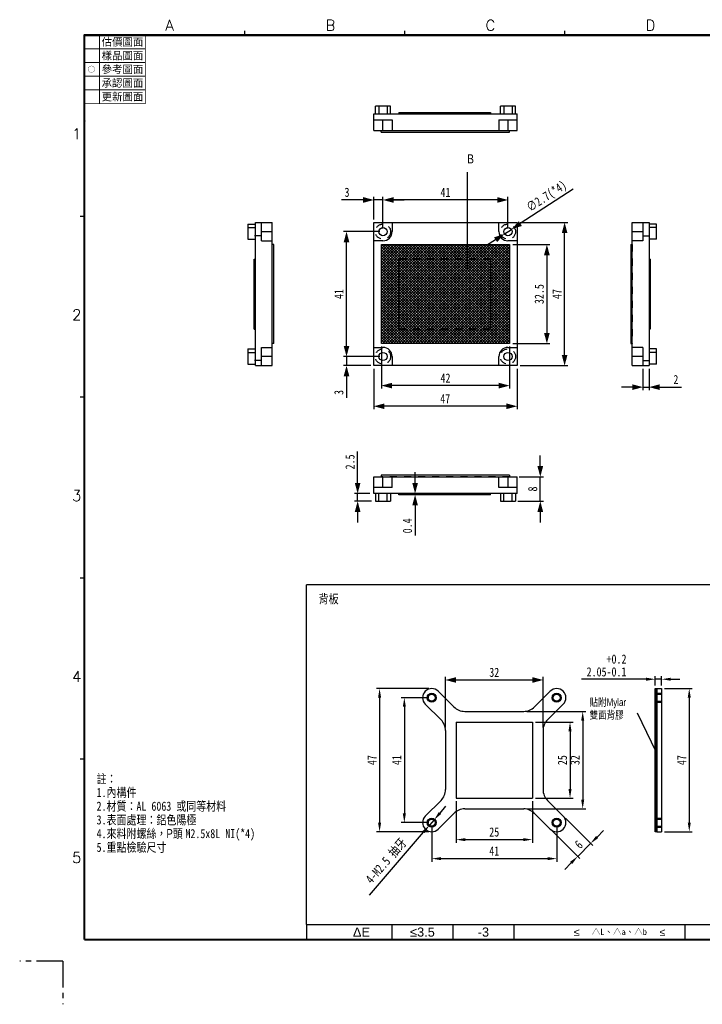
# Model space of a CAD drawing. Header units: millimetres. Extents: x 0 to 462, y 0 to 339.
# Tile 1 of 224: x 0 to 224, y 0 to 323. Entities that reach past the tile are written whole.
import ezdxf

# ---------------------------------------------------------------- set-up
doc = ezdxf.new("R2010")
doc.units = ezdxf.units.MM
doc.header["$LTSCALE"] = 23.1
doc.header["$PDMODE"] = 3
doc.header["$PDSIZE"] = 0.3125
for name, pattern in [('CENTER', [0.6, 0.375, -0.075, 0.075, -0.075]), ('HIDDEN', [0.2, 0.1, -0.1]), ('PHANTOM', [63.5, 31.75, -6.35, 6.35, -6.35, 6.35, -6.35])]:
    doc.linetypes.add(name, pattern=pattern)
doc.layers.get('0').update_dxf_attribs({"linetype": 'CONTINUOUS'})
doc.layers.get('Defpoints').update_dxf_attribs({"linetype": 'CONTINUOUS'})
for name, color, linetype in [('1', 1, 'CONTINUOUS'), ('D', 1, 'CONTINUOUS'), ('DIM', 1, 'CONTINUOUS'), ('E195SDEPSKLU00R_DXF_FORMAT', 7, 'CONTINUOUS'), ('E195SDEPSKLU00R_DXF_TEXT', 7, 'CONTINUOUS'), ('THERAMAL_PAD_0_5DXF_HIDDEN_LINE', 7, 'CONTINUOUS'), ('THERAMAL_PADDXF_CONTINUOUS_LINE', 7, 'CONTINUOUS'), ('THERMAL_PAD_DXF_CONTINUOUS_LINE', 7, 'CONTINUOUS'), ('THERMAL_PAD_DXF_HIDDEN_LINE', 7, 'CONTINUOUS'), ('鋁錠_DXF_CONTINUOUS_LINE', 7, 'CONTINUOUS'), ('鋁錠_DXF_HIDDEN_LINE', 7, 'CONTINUOUS')]:
    doc.layers.add(name, color=color, linetype=linetype)
doc.styles.get("Standard").update_dxf_attribs({"font": 'txt', "width": 0.8})
doc.styles.add('TEXTSTYLE_2', font='txt_____.ttf')
doc.styles.add('TEXTSTYLE_3', font='arial.ttf')
doc.styles.add('TEXTSTYLE_4', font='kaiu.ttf')
doc.dimstyles.new('DIM', dxfattribs={"dimtxt": 3, "dimasz": 3.5, "dimexe": 1, "dimexo": 1, "dimgap": 1, "dimtad": 1, "dimdsep": 46, "dimtxsty": 'Standard', "dimblk": '_FILLED', "dimcen": 5.346, "dimadec": 0, "dimazin": 3, "dimtp": 0.001, "dimtm": 0.001, "dimtfac": 1, "dimtmove": 0, "dimatfit": 3, "dimfxl": 0, "dimtolj": 1, "dimtzin": 0, "dimarcsym": 0})
doc.dimstyles.new('尺寸標注', dxfattribs={"dimtxt": 3, "dimasz": 3, "dimexe": 1, "dimexo": 1, "dimgap": 1, "dimtad": 1, "dimzin": 1, "dimdsep": 46, "dimtxsty": 'Standard', "dimcen": 0, "dimclrd": 256, "dimclre": 256, "dimclrt": 4, "dimadec": 0, "dimazin": 0, "dimtfac": 1, "dimtmove": 0, "dimatfit": 3, "dimfxl": 0, "dimlwd": -1, "dimlwe": -1, "dimarcsym": 0})

# ---------------------------------------------------------------- blocks, each defined once
blk = doc.blocks.new('_FILLED')
at = {"color": 0, "linetype": 'ByBlock'}
blk.add_solid([(0, 0), (-1, 0.267), (-1, -0.267)], dxfattribs=at)
blk = doc.blocks.new('*D3')
at = {"layer": 'D', "color": 0, "lineweight": -2}
for p, q in [((164.17, 256.66), (179.76, 256.66)), ((178.76, 213.16), (178.76, 253.16)), ((164.17, 209.66), (179.76, 209.66))]:
    blk.add_line(p, q, dxfattribs=at)
at = {"layer": 'Defpoints', "color": 0}
for p in [(163.17, 256.66), (178.76, 256.66), (163.17, 209.66)]:
    blk.add_point(p, dxfattribs=at)
at = {"layer": 'D', "color": 0, "lineweight": -2, "xscale": 3.5, "yscale": 3.5, "zscale": 3.5}
for p, rotation in [((178.76, 256.66), 90), ((178.76, 209.66), 270)]:
    blk.add_blockref('_FILLED', p, dxfattribs=dict(at, rotation=rotation))
at = {"layer": 'D', "color": 0, "insert": (176.26, 233.16), "char_height": 3, "attachment_point": 5, "rotation": 90}
blk.add_mtext('\\A1;47', dxfattribs=at)
blk = doc.blocks.new('*D4')
at = {"layer": 'D', "color": 0, "lineweight": -2}
for p, q in [((170.78, 176.67), (170.78, 180.17)), ((163.87, 173.17), (171.78, 173.17)), ((170.78, 165.17), (170.78, 173.17)), ((163.37, 165.17), (171.78, 165.17)), ((170.78, 161.67), (170.78, 158.17))]:
    blk.add_line(p, q, dxfattribs=at)
at = {"layer": 'Defpoints', "color": 0}
for p in [(162.87, 173.17), (170.78, 173.17), (162.37, 165.17)]:
    blk.add_point(p, dxfattribs=at)
at = {"layer": 'D', "color": 0, "lineweight": -2, "xscale": 3.5, "yscale": 3.5, "zscale": 3.5}
for p, rotation in [((170.78, 173.17), 270), ((170.78, 165.17), 90)]:
    blk.add_blockref('_FILLED', p, dxfattribs=dict(at, rotation=rotation))
at = {"layer": 'D', "color": 0, "insert": (168.28, 169.17), "char_height": 3, "attachment_point": 5, "rotation": 90}
blk.add_mtext('\\A1;8', dxfattribs=at)
blk = doc.blocks.new('*D5')
at = {"layer": 'D', "color": 0, "lineweight": -2}
for p, q in [((119.17, 254.66), (119.17, 265.06)), ((160.17, 254.66), (160.17, 265.06)), ((156.67, 264.06), (122.67, 264.06))]:
    blk.add_line(p, q, dxfattribs=at)
at = {"layer": 'Defpoints', "color": 0}
for p in [(119.17, 264.06), (119.17, 253.66), (160.17, 253.66)]:
    blk.add_point(p, dxfattribs=at)
at = {"layer": 'D', "color": 0, "lineweight": -2, "xscale": 3.5, "yscale": 3.5, "zscale": 3.5, "rotation": 180}
blk.add_blockref('_FILLED', (119.17, 264.06), dxfattribs=at)
at = {"layer": 'D', "color": 0, "lineweight": -2, "xscale": 3.5, "yscale": 3.5, "zscale": 3.5}
blk.add_blockref('_FILLED', (160.17, 264.06), dxfattribs=at)
at = {"layer": 'D', "color": 0, "insert": (139.67, 266.56), "char_height": 3, "attachment_point": 5}
blk.add_mtext('\\A1;41', dxfattribs=at)
blk = doc.blocks.new('*D6')
at = {"layer": 'D', "color": 0, "lineweight": -2}
for p, q in [((116.17, 257.66), (116.17, 265.06)), ((119.17, 254.66), (119.17, 265.06)), ((112.67, 264.06), (105.57, 264.06)), ((119.17, 264.06), (116.17, 264.06)), ((122.67, 264.06), (126.17, 264.06))]:
    blk.add_line(p, q, dxfattribs=at)
at = {"layer": 'Defpoints', "color": 0}
for p in [(116.17, 264.06), (116.17, 256.66), (119.17, 253.66)]:
    blk.add_point(p, dxfattribs=at)
at = {"layer": 'D', "color": 0, "lineweight": -2, "xscale": 3.5, "yscale": 3.5, "zscale": 3.5}
blk.add_blockref('_FILLED', (116.17, 264.06), dxfattribs=at)
at = {"layer": 'D', "color": 0, "lineweight": -2, "xscale": 3.5, "yscale": 3.5, "zscale": 3.5, "rotation": 180}
blk.add_blockref('_FILLED', (119.17, 264.06), dxfattribs=at)
at = {"layer": 'D', "color": 0, "insert": (107.37, 266.56), "char_height": 3, "attachment_point": 5}
blk.add_mtext('\\A1;3', dxfattribs=at)
blk = doc.blocks.new('*D7')
at = {"layer": 'D', "color": 0, "lineweight": -2}
for p, q in [((107.21, 216.16), (107.21, 219.66)), ((118.17, 212.66), (106.21, 212.66)), ((107.21, 212.66), (107.21, 209.66)), ((115.17, 209.66), (106.21, 209.66)), ((107.21, 206.16), (107.21, 199.06))]:
    blk.add_line(p, q, dxfattribs=at)
at = {"layer": 'Defpoints', "color": 0}
for p in [(119.17, 212.66), (107.21, 209.66), (116.17, 209.66)]:
    blk.add_point(p, dxfattribs=at)
at = {"layer": 'D', "color": 0, "lineweight": -2, "xscale": 3.5, "yscale": 3.5, "zscale": 3.5}
for p, rotation in [((107.21, 212.66), 270), ((107.21, 209.66), 90)]:
    blk.add_blockref('_FILLED', p, dxfattribs=dict(at, rotation=rotation))
at = {"layer": 'D', "color": 0, "insert": (104.71, 200.86), "char_height": 3, "attachment_point": 5, "rotation": 90}
blk.add_mtext('\\A1;3', dxfattribs=at)
blk = doc.blocks.new('*D8')
at = {"layer": 'D', "color": 0, "lineweight": -2}
for p, q in [((118.17, 253.66), (106.21, 253.66)), ((107.21, 216.16), (107.21, 250.16)), ((118.17, 212.66), (106.21, 212.66))]:
    blk.add_line(p, q, dxfattribs=at)
at = {"layer": 'Defpoints', "color": 0}
for p in [(107.21, 253.66), (119.17, 253.66), (119.17, 212.66)]:
    blk.add_point(p, dxfattribs=at)
at = {"layer": 'D', "color": 0, "lineweight": -2, "xscale": 3.5, "yscale": 3.5, "zscale": 3.5}
for p, rotation in [((107.21, 253.66), 90), ((107.21, 212.66), 270)]:
    blk.add_blockref('_FILLED', p, dxfattribs=dict(at, rotation=rotation))
at = {"layer": 'D', "color": 0, "insert": (104.71, 233.16), "char_height": 3, "attachment_point": 5, "rotation": 90}
blk.add_mtext('\\A1;41', dxfattribs=at)
blk = doc.blocks.new('*D9')
at = {"layer": 'D', "color": 0, "lineweight": -2}
for p, q in [((110.86, 171.17), (110.86, 181.47)), ((114.87, 167.67), (109.86, 167.67)), ((115.37, 165.17), (109.86, 165.17)), ((110.86, 165.17), (110.86, 167.67)), ((110.86, 161.67), (110.86, 158.17))]:
    blk.add_line(p, q, dxfattribs=at)
at = {"layer": 'Defpoints', "color": 0}
for p in [(110.86, 167.67), (115.87, 167.67), (116.37, 165.17)]:
    blk.add_point(p, dxfattribs=at)
at = {"layer": 'D', "color": 0, "lineweight": -2, "xscale": 3.5, "yscale": 3.5, "zscale": 3.5}
for p, rotation in [((110.86, 167.67), 270), ((110.86, 165.17), 90)]:
    blk.add_blockref('_FILLED', p, dxfattribs=dict(at, rotation=rotation))
at = {"layer": 'D', "color": 0, "insert": (108.36, 178.07), "char_height": 3, "attachment_point": 5, "rotation": 90}
blk.add_mtext('\\A1;2.5', dxfattribs=at)
blk = doc.blocks.new('*D10')
at = {"layer": 'D', "color": 0, "lineweight": -2}
for p, q in [((129.71, 171.17), (129.71, 174.67)), ((132.37, 167.67), (128.71, 167.67)), ((132.35, 167.27), (128.71, 167.27)), ((129.71, 167.67), (129.71, 167.27)), ((129.71, 163.77), (129.71, 153.87))]:
    blk.add_line(p, q, dxfattribs=at)
at = {"layer": 'Defpoints', "color": 0}
for p in [(129.71, 167.67), (133.35, 167.27), (133.37, 167.67)]:
    blk.add_point(p, dxfattribs=at)
at = {"layer": 'D', "color": 0, "lineweight": -2, "xscale": 3.5, "yscale": 3.5, "zscale": 3.5}
for p, rotation in [((129.71, 167.67), 270), ((129.71, 167.27), 90)]:
    blk.add_blockref('_FILLED', p, dxfattribs=dict(at, rotation=rotation))
at = {"layer": 'D', "color": 0, "insert": (127.21, 157.07), "char_height": 3, "attachment_point": 5, "rotation": 90}
blk.add_mtext('\\A1;0.4', dxfattribs=at)
blk = doc.blocks.new('*D11')
at = {"layer": 'D', "color": 0, "lineweight": -2}
for p, q in [((204.45, 208.66), (204.45, 201.61)), ((206.45, 208.66), (206.45, 201.61)), ((200.95, 202.61), (197.45, 202.61)), ((204.45, 202.61), (206.45, 202.61)), ((209.95, 202.61), (217.05, 202.61))]:
    blk.add_line(p, q, dxfattribs=at)
at = {"layer": 'Defpoints', "color": 0}
for p in [(204.45, 209.66), (206.45, 209.66), (206.45, 202.61)]:
    blk.add_point(p, dxfattribs=at)
at = {"layer": 'D', "color": 0, "lineweight": -2, "xscale": 3.5, "yscale": 3.5, "zscale": 3.5}
blk.add_blockref('_FILLED', (204.45, 202.61), dxfattribs=at)
at = {"layer": 'D', "color": 0, "lineweight": -2, "xscale": 3.5, "yscale": 3.5, "zscale": 3.5, "rotation": 180}
blk.add_blockref('_FILLED', (206.45, 202.61), dxfattribs=at)
at = {"layer": 'D', "color": 0, "insert": (215.25, 205.11), "char_height": 3, "attachment_point": 5}
blk.add_mtext('\\A1;2', dxfattribs=at)
blk = doc.blocks.new('*D12')
at = {"layer": 'D', "color": 0, "lineweight": -2}
for p, q in [((181.56, 267.64), (164.23, 256.32)), ((159.04, 252.92), (161.3, 254.4)), ((156.11, 251.01), (153.18, 249.1))]:
    blk.add_line(p, q, dxfattribs=at)
at = {"layer": 'Defpoints', "color": 0}
for p in [(159.04, 252.92), (161.3, 254.4)]:
    blk.add_point(p, dxfattribs=at)
at = {"layer": 'D', "color": 0, "lineweight": -2, "xscale": 3.5, "yscale": 3.5, "zscale": 3.5}
for p, rotation in [((161.3, 254.4), 213.1570576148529), ((159.04, 252.92), 33.15705761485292)]:
    blk.add_blockref('_FILLED', p, dxfattribs=dict(at, rotation=rotation))
at = {"layer": 'D', "color": 0, "insert": (173, 265.03), "char_height": 3, "attachment_point": 5, "rotation": 33.1571}
blk.add_mtext('\\A1;∅2.7(*4)', dxfattribs=at)
blk = doc.blocks.new('*D23')
at = {"layer": 'Defpoints', "color": 0}
for p in [(143.17, 67.66), (168.17, 67.66), (168.17, 54.06)]:
    blk.add_point(p, dxfattribs=at)
at = {"layer": 'DIM'}
for p, q in [((143.17, 66.66), (143.17, 53.06)), ((168.17, 66.66), (168.17, 53.06)), ((146.17, 54.06), (165.17, 54.06))]:
    blk.add_line(p, q, dxfattribs=at)
for points in [[(146.17, 54.56), (146.17, 53.56), (143.17, 54.06)], [(165.17, 54.56), (165.17, 53.56), (168.17, 54.06)]]:
    blk.add_solid(points, dxfattribs=at)
at = {"layer": 'DIM', "color": 4, "insert": (155.67, 56.56), "char_height": 3, "attachment_point": 5}
blk.add_mtext('25', dxfattribs=at)
blk = doc.blocks.new('*D24')
at = {"layer": 'Defpoints', "color": 0}
for p in [(135.17, 59.66), (176.17, 59.66), (176.17, 47.82)]:
    blk.add_point(p, dxfattribs=at)
at = {"layer": 'DIM'}
for p, q in [((135.17, 58.66), (135.17, 46.82)), ((176.17, 58.66), (176.17, 46.82)), ((138.17, 47.82), (173.17, 47.82))]:
    blk.add_line(p, q, dxfattribs=at)
for points in [[(138.17, 48.32), (138.17, 47.32), (135.17, 47.82)], [(173.17, 48.32), (173.17, 47.32), (176.17, 47.82)]]:
    blk.add_solid(points, dxfattribs=at)
at = {"layer": 'DIM', "color": 4, "insert": (155.67, 50.32), "char_height": 3, "attachment_point": 5}
blk.add_mtext('41', dxfattribs=at)
blk = doc.blocks.new('*D25')
at = {"layer": 'Defpoints', "color": 0}
for p in [(135.17, 100.66), (126.18, 59.66), (135.17, 59.66)]:
    blk.add_point(p, dxfattribs=at)
at = {"layer": 'DIM'}
for p, q in [((134.17, 100.66), (125.18, 100.66)), ((126.18, 97.66), (126.18, 62.66)), ((134.17, 59.66), (125.18, 59.66))]:
    blk.add_line(p, q, dxfattribs=at)
for points in [[(125.68, 97.66), (126.68, 97.66), (126.18, 100.66)], [(125.68, 62.66), (126.68, 62.66), (126.18, 59.66)]]:
    blk.add_solid(points, dxfattribs=at)
at = {"layer": 'DIM', "color": 4, "insert": (123.68, 80.16), "char_height": 3, "attachment_point": 5, "rotation": 90}
blk.add_mtext('41', dxfattribs=at)
blk = doc.blocks.new('*D26')
at = {"layer": 'Defpoints', "color": 0}
for p in [(135.17, 103.66), (118.06, 56.66), (135.17, 56.66)]:
    blk.add_point(p, dxfattribs=at)
at = {"layer": 'DIM'}
for p, q in [((134.17, 103.66), (117.06, 103.66)), ((118.06, 100.66), (118.06, 59.66)), ((134.17, 56.66), (117.06, 56.66))]:
    blk.add_line(p, q, dxfattribs=at)
for points in [[(117.56, 100.66), (118.56, 100.66), (118.06, 103.66)], [(117.56, 59.66), (118.56, 59.66), (118.06, 56.66)]]:
    blk.add_solid(points, dxfattribs=at)
at = {"layer": 'DIM', "color": 4, "insert": (115.56, 80.16), "char_height": 3, "attachment_point": 5, "rotation": 90}
blk.add_mtext('47', dxfattribs=at)
blk = doc.blocks.new('*D27')
at = {"layer": 'Defpoints', "color": 0}
for p in [(168.17, 92.66), (168.17, 67.66), (180.53, 67.66)]:
    blk.add_point(p, dxfattribs=at)
at = {"layer": 'DIM'}
for p, q in [((169.17, 92.66), (181.53, 92.66)), ((180.53, 89.66), (180.53, 70.66)), ((169.17, 67.66), (181.53, 67.66))]:
    blk.add_line(p, q, dxfattribs=at)
for points in [[(180.03, 89.66), (181.03, 89.66), (180.53, 92.66)], [(180.03, 70.66), (181.03, 70.66), (180.53, 67.66)]]:
    blk.add_solid(points, dxfattribs=at)
at = {"layer": 'DIM', "color": 4, "insert": (178.03, 80.16), "char_height": 3, "attachment_point": 5, "rotation": 90}
blk.add_mtext('25', dxfattribs=at)
blk = doc.blocks.new('*D28')
at = {"layer": 'Defpoints', "color": 0}
for p in [(165.36, 96.16), (165.36, 64.16), (184.69, 64.16)]:
    blk.add_point(p, dxfattribs=at)
at = {"layer": 'DIM'}
for p, q in [((166.36, 96.16), (185.69, 96.16)), ((184.69, 93.16), (184.69, 67.16)), ((166.36, 64.16), (185.69, 64.16))]:
    blk.add_line(p, q, dxfattribs=at)
for points in [[(184.19, 93.16), (185.19, 93.16), (184.69, 96.16)], [(184.19, 67.16), (185.19, 67.16), (184.69, 64.16)]]:
    blk.add_solid(points, dxfattribs=at)
at = {"layer": 'DIM', "color": 4, "insert": (182.19, 80.16), "char_height": 3, "attachment_point": 5, "rotation": 90}
blk.add_mtext('32', dxfattribs=at)
blk = doc.blocks.new('*D29')
at = {"layer": 'D', "color": 0, "lineweight": -2}
for p, q in [((139.67, 90.84), (139.67, 107.47)), ((171.67, 90.84), (171.67, 107.47)), ((143.17, 106.47), (168.17, 106.47))]:
    blk.add_line(p, q, dxfattribs=at)
at = {"layer": 'Defpoints', "color": 0}
for p in [(171.67, 106.47), (139.67, 89.84), (171.67, 89.84)]:
    blk.add_point(p, dxfattribs=at)
at = {"layer": 'D', "color": 0, "lineweight": -2, "xscale": 3.5, "yscale": 3.5, "zscale": 3.5, "rotation": 180}
blk.add_blockref('_FILLED', (139.67, 106.47), dxfattribs=at)
at = {"layer": 'D', "color": 0, "lineweight": -2, "xscale": 3.5, "yscale": 3.5, "zscale": 3.5}
blk.add_blockref('_FILLED', (171.67, 106.47), dxfattribs=at)
at = {"layer": 'D', "color": 0, "insert": (155.67, 108.97), "char_height": 3, "attachment_point": 5}
blk.add_mtext('\\A1;32', dxfattribs=at)
blk = doc.blocks.new('*D30')
at = {"layer": 'Defpoints', "color": 0}
for p in [(178.29, 61.78), (174.05, 57.54), (183.04, 48.55)]:
    blk.add_point(p, dxfattribs=at)
at = {"layer": 'DIM'}
for p, q in [((179, 61.07), (187.98, 52.09)), ((174.76, 56.83), (183.74, 47.85)), ((189.4, 54.92), (191.52, 57.04)), ((187.28, 52.8), (183.04, 48.55)), ((180.91, 46.43), (178.79, 44.31))]:
    blk.add_line(p, q, dxfattribs=at)
for points in [[(189.05, 55.27), (189.75, 54.56), (187.28, 52.8)], [(180.56, 46.78), (181.27, 46.08), (183.04, 48.55)]]:
    blk.add_solid(points, dxfattribs=at)
at = {"layer": 'DIM', "color": 4, "insert": (183.39, 52.44), "char_height": 3, "attachment_point": 5, "rotation": 45}
blk.add_mtext('6', dxfattribs=at)
blk = doc.blocks.new('*D31')
at = {"layer": 'Defpoints', "color": 0, "linetype": 'ByBlock'}
for p in [(210.56, 106.72), (208.51, 103.66), (210.56, 103.66)]:
    blk.add_point(p, dxfattribs=at)
at = {"layer": 'DIM', "linetype": 'ByBlock'}
for p, q in [((205.51, 106.72), (184.31, 106.72)), ((208.51, 104.66), (208.51, 107.72)), ((210.56, 106.72), (208.51, 106.72)), ((210.56, 104.66), (210.56, 107.72)), ((213.56, 106.72), (216.56, 106.72))]:
    blk.add_line(p, q, dxfattribs=at)
for points in [[(205.51, 107.22), (205.51, 106.22), (208.51, 106.72)], [(213.56, 107.22), (213.56, 106.22), (210.56, 106.72)]]:
    blk.add_solid(points, dxfattribs=at)
at = {"layer": 'DIM', "color": 4, "linetype": 'ByBlock', "insert": (192.51, 111.22), "char_height": 3, "attachment_point": 5}
blk.add_mtext('2.05\\S+0.2^ -0.1;', dxfattribs=at)
blk = doc.blocks.new('*D32')
at = {"layer": 'Defpoints', "color": 0}
for p in [(210.56, 103.66), (210.56, 56.66), (219.65, 56.66)]:
    blk.add_point(p, dxfattribs=at)
at = {"layer": 'DIM'}
for p, q in [((211.56, 103.66), (220.65, 103.66)), ((219.65, 100.66), (219.65, 59.66)), ((211.56, 56.66), (220.65, 56.66))]:
    blk.add_line(p, q, dxfattribs=at)
for points in [[(219.15, 100.66), (220.15, 100.66), (219.65, 103.66)], [(219.15, 59.66), (220.15, 59.66), (219.65, 56.66)]]:
    blk.add_solid(points, dxfattribs=at)
at = {"layer": 'DIM', "color": 4, "insert": (217.15, 80.16), "char_height": 3, "attachment_point": 5, "rotation": 90}
blk.add_mtext('47', dxfattribs=at)
blk = doc.blocks.new('*D33')
at = {"layer": 'Defpoints', "color": 0}
for p in [(134.42, 58.79), (135.92, 60.53)]:
    blk.add_point(p, dxfattribs=at)
at = {"layer": 'DIM'}
for p, q in [((137.88, 62.8), (139.84, 65.08)), ((135.92, 60.53), (134.42, 58.79)), ((114.72, 35.88), (132.47, 56.51))]:
    blk.add_line(p, q, dxfattribs=at)
for points in [[(137.5, 63.13), (138.26, 62.48), (135.92, 60.53)], [(132.09, 56.84), (132.85, 56.18), (134.42, 58.79)]]:
    blk.add_solid(points, dxfattribs=at)
at = {"layer": 'DIM', "color": 4, "insert": (120.32, 47.03), "char_height": 3, "attachment_point": 5, "rotation": 49.3055}
blk.add_mtext('4-M2.5 {\\fPMingLiU|b0|i0|c136|p18;抽牙}', dxfattribs=at)
blk = doc.blocks.new('*D37')
at = {"layer": 'D', "color": 0, "lineweight": -2}
for p, q in [((116.17, 208.66), (116.17, 195.33)), ((163.17, 208.66), (163.17, 195.33)), ((159.67, 196.33), (119.67, 196.33))]:
    blk.add_line(p, q, dxfattribs=at)
at = {"layer": 'Defpoints', "color": 0}
for p in [(116.17, 209.66), (163.17, 209.66), (116.17, 196.33)]:
    blk.add_point(p, dxfattribs=at)
at = {"layer": 'D', "color": 0, "lineweight": -2, "xscale": 3.5, "yscale": 3.5, "zscale": 3.5, "rotation": 180}
blk.add_blockref('_FILLED', (116.17, 196.33), dxfattribs=at)
at = {"layer": 'D', "color": 0, "lineweight": -2, "xscale": 3.5, "yscale": 3.5, "zscale": 3.5}
blk.add_blockref('_FILLED', (163.17, 196.33), dxfattribs=at)
at = {"layer": 'D', "color": 0, "insert": (139.59, 198.83), "char_height": 3, "attachment_point": 5}
blk.add_mtext('\\A1;47', dxfattribs=at)
blk = doc.blocks.new('*D41')
at = {"layer": 'D', "color": 0, "lineweight": -2}
for p, q in [((161.72, 249.41), (173.94, 249.41)), ((172.94, 245.91), (172.94, 220.41)), ((161.72, 216.91), (173.94, 216.91))]:
    blk.add_line(p, q, dxfattribs=at)
at = {"layer": 'Defpoints', "color": 0}
for p in [(160.72, 249.41), (160.72, 216.91), (172.94, 216.91)]:
    blk.add_point(p, dxfattribs=at)
at = {"layer": 'D', "color": 0, "lineweight": -2, "xscale": 3.5, "yscale": 3.5, "zscale": 3.5}
for p, rotation in [((172.94, 249.41), 90), ((172.94, 216.91), 270)]:
    blk.add_blockref('_FILLED', p, dxfattribs=dict(at, rotation=rotation))
at = {"layer": 'D', "color": 0, "insert": (170.44, 233.16), "char_height": 3, "attachment_point": 5, "rotation": 90}
blk.add_mtext('\\A1;32.5', dxfattribs=at)
blk = doc.blocks.new('*D42')
at = {"layer": 'D', "color": 0, "lineweight": -2}
for p, q in [((118.67, 215.92), (118.67, 202.11)), ((160.67, 215.91), (160.67, 202.11)), ((157.17, 203.11), (122.17, 203.11))]:
    blk.add_line(p, q, dxfattribs=at)
at = {"layer": 'Defpoints', "color": 0}
for p in [(118.67, 216.92), (160.67, 216.91), (118.67, 203.11)]:
    blk.add_point(p, dxfattribs=at)
at = {"layer": 'D', "color": 0, "lineweight": -2, "xscale": 3.5, "yscale": 3.5, "zscale": 3.5, "rotation": 180}
blk.add_blockref('_FILLED', (118.67, 203.11), dxfattribs=at)
at = {"layer": 'D', "color": 0, "lineweight": -2, "xscale": 3.5, "yscale": 3.5, "zscale": 3.5}
blk.add_blockref('_FILLED', (160.67, 203.11), dxfattribs=at)
at = {"layer": 'D', "color": 0, "insert": (139.67, 205.61), "char_height": 3, "attachment_point": 5}
blk.add_mtext('\\A1;42', dxfattribs=at)

msp = doc.modelspace()

# ---------------------------------------------------------------- hatches: boundary and pattern name
at = {"layer": 'D'}
h = msp.add_hatch(dxfattribs=at)
h.set_pattern_fill('ANSI37', color=6, scale=0.2)
edge = h.paths.add_edge_path()
edge.add_line((118.673, 249.413), (160.673, 249.413))
edge.add_line((118.673, 216.913), (118.673, 249.413))
edge.add_line((160.673, 216.913), (118.673, 216.913))
edge.add_line((160.673, 249.414), (160.673, 216.914))
at = {"layer": 'DIM', "linetype": 'HIDDEN'}
h = msp.add_hatch(dxfattribs=at)
h.set_pattern_fill('ANSI31', color=3, scale=0.1, style=0)
h.set_pattern_definition([(45, (-281.50466, 303.2119), (-0.2245064, 0.2245064), [])])
h.paths.add_polyline_path([(209.056, 56.657), (208.506, 56.657), (208.506, 103.657), (209.056, 103.657)])

# ---------------------------------------------------------------- linework, layer by layer
for p, q in [((208.506, 103.657), (208.506, 56.657)), ((209.056, 103.657), (209.056, 56.657)), ((209.056, 103.657), (210.556, 103.657)), ((210.556, 103.657), (210.556, 56.657)), ((137.294, 102.779), (142.451, 97.622)), ((174.052, 102.779), (168.895, 97.622)), ((208.506, 102.132), (210.556, 102.132)), ((133.052, 98.536), (138.209, 93.379)), ((178.294, 98.536), (173.138, 93.379)), ((208.506, 99.182), (210.556, 99.182)), ((145.987, 96.157), (165.359, 96.157)), ((143.173, 92.657), (168.173, 92.657)), ((143.173, 92.657), (143.173, 67.657)), ((168.173, 92.657), (168.173, 67.657)), ((139.673, 89.844), (139.673, 70.471)), ((171.673, 89.844), (171.673, 70.471)), ((133.052, 61.779), (138.209, 66.936)), ((143.173, 67.657), (168.173, 67.657)), ((178.294, 61.779), (173.138, 66.936)), ((137.294, 57.536), (142.451, 62.693)), ((145.987, 64.157), (165.359, 64.157)), ((174.052, 57.536), (168.895, 62.693)), ((209.056, 56.657), (210.556, 56.657))]:
    msp.add_line(p, q)
at = {"linetype": 'PHANTOM', "ltscale": 0.01}
for p, q in [((208.506, 61.132), (210.556, 61.132)), ((208.506, 58.182), (210.556, 58.182))]:
    msp.add_line(p, q, dxfattribs=at)
for centre, radius in [((135.173, 100.657), 1.475), ((135.173, 100.657), 1.15), ((176.173, 100.657), 1.475), ((176.173, 100.657), 1.15), ((135.173, 59.657), 1.475), ((135.173, 59.657), 1.15), ((176.173, 59.657), 1.475), ((176.173, 59.657), 1.15)]:
    msp.add_circle(centre, radius)
for centre, radius, start, end in [((135.173, 100.657), 3, 45, 225), ((176.173, 100.657), 3, 315, 135), ((145.987, 101.157), 5, 225, 270), ((165.359, 101.157), 5, 270, 315), ((134.673, 89.844), 5, 0, 45), ((176.673, 89.844), 5, 135, 180), ((134.673, 70.471), 5, 315, 0), ((176.673, 70.471), 5, 180, 225), ((135.173, 59.657), 3, 135, 315), ((145.987, 59.157), 5, 90, 135), ((165.359, 59.157), 5, 45, 90), ((176.173, 59.657), 3, 225, 45)]:
    msp.add_arc(centre, radius, start, end)
at = {"layer": '1', "linetype": 'Continuous'}
for p, q in [((208.506, 101.807), (210.556, 101.807)), ((208.506, 99.507), (210.556, 99.507))]:
    msp.add_line(p, q, dxfattribs=at)
at = {"layer": '1', "linetype": 'PHANTOM', "ltscale": 0.01}
for p, q in [((208.506, 60.807), (210.556, 60.807)), ((208.506, 58.507), (210.556, 58.507))]:
    msp.add_line(p, q, dxfattribs=at)
at = {"layer": 'D'}
msp.add_line((146.867, 241.561), (146.867, 273.197), dxfattribs=at)
at = {"layer": 'D', "color": 0}
for p in [(238.112, 137.669), (94.04, 26.212)]:
    msp.add_line(p, (94.04, 137.669), dxfattribs=at)
at = {"layer": 'DIM', "color": 0}
msp.add_line((208.506, 103.657), (209.056, 103.657), dxfattribs=at)
at = {"layer": 'DIM', "color": 3}
msp.add_line((208.83, 82.857), (202.675, 95.57), dxfattribs=at)
msp.add_lwpolyline([(209.056, 56.657), (208.506, 56.657), (208.506, 103.657), (209.056, 103.657)], close=True, dxfattribs=at)
at = {"layer": 'E195SDEPSKLU00R_DXF_FORMAT', "color": 7, "linetype": 'Continuous'}
for p, q in [((21.368, 318.338), (21.056, 318.026)), ((21.368, 318.026), (21.056, 318.338)), ((73.712, 319.596), (73.712, 318.182)), ((126.212, 319.596), (126.212, 318.182)), ((178.712, 319.596), (178.712, 318.182)), ((21.433, 290.12), (20.991, 289.678)), ((21.433, 289.678), (20.991, 290.12)), ((19.798, 258.788), (21.212, 258.788)), ((19.798, 199.394), (21.212, 199.394)), ((19.798, 140), (21.212, 140)), ((19.798, 80.606), (21.212, 80.606))]:
    msp.add_line(p, q, dxfattribs=at)
at = {"layer": 'E195SDEPSKLU00R_DXF_FORMAT', "color": 2, "linetype": 'Continuous'}
for p, q in [((94.04, 26.212), (94.04, 21.212)), ((94.04, 26.212), (238.212, 26.212)), ((122.113, 26.212), (122.113, 21.212)), ((142.113, 26.212), (142.113, 21.212)), ((162.113, 26.212), (162.113, 21.212)), ((218.212, 26.212), (218.212, 21.212)), ((78.212, 21.212), (238.212, 21.212))]:
    msp.add_line(p, q, dxfattribs=at)
at = {"layer": 'E195SDEPSKLU00R_DXF_FORMAT', "color": 3, "linetype": 'CENTER'}
for q in [(0, 14.141), (14.141, 0)]:
    msp.add_line((14.141, 14.141), q, dxfattribs=at)
at = {"layer": 'E195SDEPSKLU00R_DXF_FORMAT', "color": 5, "linetype": 'Continuous', "const_width": 0.707}
for points in [[(21.212, 21.212), (21.212, 318.182)], [(21.212, 318.182), (441.212, 318.182)], [(441.212, 21.212), (21.212, 21.212)]]:
    msp.add_lwpolyline(points, dxfattribs=at)
at = {"layer": 'E195SDEPSKLU00R_DXF_FORMAT', "color": 40, "linetype": 'Continuous', "const_width": 0.3}
for points in [[(21.062, 318.182), (41.362, 318.182)], [(21.212, 318.182), (21.212, 295.682)], [(26.212, 318.182), (26.212, 295.682)], [(41.212, 318.182), (41.212, 295.682)], [(21.212, 313.682), (41.212, 313.682)], [(21.212, 309.182), (41.212, 309.182)], [(21.212, 304.682), (41.212, 304.682)], [(21.212, 300.182), (41.212, 300.182)], [(21.062, 295.682), (41.362, 295.682)]]:
    msp.add_lwpolyline(points, dxfattribs=at)
at = {"layer": 'THERAMAL_PAD_0_5DXF_HIDDEN_LINE', "color": 8, "linetype": 'HIDDEN'}
for p, q in [((118.623, 286.857), (160.723, 286.857)), ((82.848, 216.913), (82.848, 249.413)), ((200.947, 249.413), (200.947, 216.913)), ((160.723, 173.17), (118.623, 173.17))]:
    msp.add_line(p, q, dxfattribs=at)
at = {"layer": 'THERAMAL_PADDXF_CONTINUOUS_LINE', "color": 7, "linetype": 'Continuous'}
for p, q in [((118.623, 286.357), (118.623, 286.857)), ((118.623, 286.357), (160.723, 286.357)), ((160.723, 286.357), (160.723, 286.857)), ((83.348, 249.413), (82.848, 249.413)), ((83.348, 216.913), (83.348, 249.413)), ((118.673, 216.913), (118.673, 249.413)), ((118.673, 249.413), (160.673, 249.413)), ((160.673, 249.414), (160.673, 216.914)), ((200.447, 249.413), (200.447, 216.913)), ((200.447, 249.413), (200.947, 249.413)), ((83.348, 216.913), (82.848, 216.913)), ((160.673, 216.913), (118.673, 216.913)), ((200.447, 216.913), (200.947, 216.913)), ((118.623, 173.67), (118.623, 173.17)), ((160.723, 173.67), (118.623, 173.67)), ((160.723, 173.67), (160.723, 173.17))]:
    msp.add_line(p, q, dxfattribs=at)
at = {"layer": 'THERMAL_PAD_DXF_CONTINUOUS_LINE', "color": 7, "linetype": 'Continuous'}
for p, q in [((124.419, 292.757), (124.419, 292.357)), ((124.419, 292.757), (154.419, 292.757)), ((154.419, 292.757), (154.419, 292.357)), ((76.948, 221.663), (76.948, 244.663)), ((76.948, 244.663), (77.348, 244.663)), ((206.847, 244.663), (206.447, 244.663)), ((206.847, 244.663), (206.847, 221.663)), ((76.948, 221.663), (77.348, 221.663)), ((206.847, 221.663), (206.447, 221.663)), ((124.419, 167.27), (124.419, 167.67)), ((154.419, 167.27), (124.419, 167.27)), ((154.419, 167.27), (154.419, 167.67))]:
    msp.add_line(p, q, dxfattribs=at)
at = {"layer": 'THERMAL_PAD_DXF_HIDDEN_LINE', "color": 8, "linetype": 'HIDDEN'}
for p, q in [((124.419, 292.357), (154.419, 292.357)), ((77.348, 221.663), (77.348, 244.663)), ((124.419, 221.663), (124.419, 244.663)), ((124.419, 244.663), (154.419, 244.663)), ((154.419, 244.663), (154.419, 221.663)), ((206.447, 244.663), (206.447, 221.663)), ((154.419, 221.663), (124.419, 221.663)), ((154.419, 167.67), (124.419, 167.67))]:
    msp.add_line(p, q, dxfattribs=at)
at = {"layer": '鋁錠_DXF_CONTINUOUS_LINE', "color": 7, "linetype": 'Continuous'}
for p, q in [((116.673, 292.357), (116.673, 294.857)), ((121.673, 294.857), (116.673, 294.857)), ((121.673, 292.357), (121.673, 294.857)), ((162.673, 294.857), (157.673, 294.857)), ((157.673, 292.357), (157.673, 294.857)), ((162.673, 292.357), (162.673, 294.857)), ((116.173, 286.857), (116.173, 292.357)), ((116.173, 292.357), (163.173, 292.357)), ((163.173, 286.857), (163.173, 292.357)), ((116.173, 290.357), (122.173, 290.357)), ((119.173, 286.857), (119.173, 290.357)), ((122.173, 290.357), (122.173, 286.857)), ((157.173, 290.357), (163.173, 290.357)), ((157.173, 290.357), (157.173, 286.857)), ((160.173, 290.357), (160.173, 286.857)), ((116.173, 286.857), (163.173, 286.857)), ((74.848, 256.163), (74.848, 251.163)), ((74.848, 256.163), (77.348, 256.163)), ((77.348, 209.663), (77.348, 256.663)), ((77.348, 256.663), (82.848, 256.663)), ((79.348, 250.663), (79.348, 256.663)), ((82.848, 209.663), (82.848, 256.663)), ((116.173, 209.663), (116.173, 256.663)), ((116.173, 256.663), (163.173, 256.663)), ((122.173, 256.663), (122.173, 253.663)), ((157.173, 253.663), (157.173, 256.663)), ((163.173, 256.663), (163.173, 209.663)), ((200.947, 209.663), (200.947, 256.663)), ((200.947, 256.663), (206.447, 256.663)), ((204.447, 256.663), (204.447, 250.663)), ((206.447, 256.663), (206.447, 209.663)), ((208.947, 256.163), (206.447, 256.163)), ((208.947, 251.163), (208.947, 256.163)), ((79.348, 253.663), (82.848, 253.663)), ((200.947, 253.663), (204.447, 253.663)), ((74.848, 251.163), (77.348, 251.163)), ((79.348, 250.663), (82.848, 250.663)), ((119.173, 250.663), (116.173, 250.663)), ((163.173, 250.663), (160.173, 250.663)), ((204.447, 250.663), (200.947, 250.663)), ((208.947, 251.163), (206.447, 251.163)), ((74.848, 215.163), (74.848, 210.163)), ((74.848, 215.163), (77.348, 215.163)), ((79.348, 209.663), (79.348, 215.663)), ((79.348, 215.663), (82.848, 215.663)), ((116.173, 215.663), (119.173, 215.663)), ((160.173, 215.663), (163.173, 215.663)), ((204.447, 215.663), (200.947, 215.663)), ((204.447, 215.663), (204.447, 209.663)), ((208.947, 215.163), (206.447, 215.163)), ((208.947, 210.163), (208.947, 215.163)), ((74.848, 210.163), (77.348, 210.163)), ((82.848, 212.663), (79.348, 212.663)), ((122.173, 212.663), (122.173, 209.663)), ((157.173, 209.663), (157.173, 212.663)), ((204.447, 212.663), (200.947, 212.663)), ((208.947, 210.163), (206.447, 210.163)), ((77.348, 209.663), (82.848, 209.663)), ((163.173, 209.663), (116.173, 209.663)), ((200.947, 209.663), (206.447, 209.663)), ((116.173, 167.67), (116.173, 173.17)), ((116.173, 173.17), (163.173, 173.17)), ((119.173, 169.67), (119.173, 173.17)), ((122.173, 169.67), (122.173, 173.17)), ((157.173, 169.67), (157.173, 173.17)), ((160.173, 173.17), (160.173, 169.67)), ((163.173, 167.67), (163.173, 173.17)), ((122.173, 169.67), (116.173, 169.67)), ((163.173, 169.67), (157.173, 169.67)), ((163.173, 167.67), (116.173, 167.67)), ((116.673, 167.67), (116.673, 165.17)), ((116.673, 165.17), (121.673, 165.17)), ((121.673, 167.67), (121.673, 165.17)), ((157.673, 167.67), (157.673, 165.17)), ((157.673, 165.17), (162.673, 165.17)), ((162.673, 167.67), (162.673, 165.17))]:
    msp.add_line(p, q, dxfattribs=at)
for centre in [(119.173, 253.663), (160.173, 253.663), (119.173, 212.663), (160.173, 212.663)]:
    msp.add_circle(centre, 1.35, dxfattribs=at)
for centre, start, end in [((119.173, 253.663), 270, 0), ((160.173, 253.663), 180, 270), ((119.173, 212.663), 0, 90), ((160.173, 212.663), 90, 180)]:
    msp.add_arc(centre, 3, start, end, dxfattribs=at)
at = {"layer": '鋁錠_DXF_HIDDEN_LINE', "color": 8, "linetype": 'HIDDEN'}
for p, q in [((117.823, 294.857), (117.823, 290.357)), ((120.523, 294.857), (120.523, 290.357)), ((158.823, 294.857), (158.823, 290.357)), ((161.523, 294.857), (161.523, 290.357)), ((74.848, 255.013), (79.348, 255.013)), ((79.348, 252.313), (74.848, 252.313)), ((208.947, 255.013), (204.447, 255.013)), ((204.447, 252.313), (208.947, 252.313)), ((124.419, 244.663), (124.419, 221.663)), ((154.419, 244.663), (124.419, 244.663)), ((154.419, 221.663), (154.419, 244.663)), ((124.419, 221.663), (154.419, 221.663)), ((74.848, 214.013), (79.348, 214.013)), ((208.947, 214.013), (204.447, 214.013)), ((79.348, 211.313), (74.848, 211.313)), ((204.447, 211.313), (208.947, 211.313)), ((117.823, 165.17), (117.823, 169.67)), ((120.523, 165.17), (120.523, 169.67)), ((158.823, 165.17), (158.823, 169.67)), ((161.523, 165.17), (161.523, 169.67))]:
    msp.add_line(p, q, dxfattribs=at)
for centre in [(119.173, 253.663), (160.173, 253.663), (119.173, 212.663), (160.173, 212.663)]:
    msp.add_circle(centre, 2.5, dxfattribs=at)

# ---------------------------------------------------------------- texts
at = {"layer": 'D', "insert": (146.786, 279.047), "char_height": 3, "attachment_point": 1}
msp.add_mtext_dynamic_manual_height_columns('{\\fArial|b0|i0|c0|p34;B}', width=101.91299, gutter_width=1, heights=[0], dxfattribs=at)
at = {"layer": 'D', "color": 0, "insert": (98.071, 134.618), "char_height": 3, "attachment_point": 1}
msp.add_mtext_dynamic_manual_height_columns('{\\fPMingLiU|b0|i0|c136|p18;背板}', width=19.30086, gutter_width=1, heights=[0], dxfattribs=at)
at = {"layer": 'DIM', "color": 3, "insert": (186.938, 100.41), "char_height": 2.5, "width": 42.22946, "attachment_point": 1}
msp.add_mtext('{\\fPMingLiU|b0|i0|c136|p18;貼附Mylar\\P雙面背膠}', dxfattribs=at)
at = {"layer": 'E195SDEPSKLU00R_DXF_FORMAT', "color": 7, "linetype": 'Continuous', "line_spacing_factor": 0.9}
for s, insert, char_height, width, attachment_point, style in [('C', (152.829, 323.177), 3.535, 3.53535, 1, 'TEXTSTYLE_2'), ('A', (47.829, 323.177), 3.535, 3.53535, 1, 'TEXTSTYLE_2'), ('B', (100.329, 323.177), 3.535, 3.53535, 1, 'TEXTSTYLE_2'), ('D', (205.329, 323.177), 3.535, 3.53535, 1, 'TEXTSTYLE_2'), ('估價圖面', (33.712, 317.182), 2.5, 21.22642, 2, 'TEXTSTYLE_4'), ('樣品圖面', (33.712, 312.682), 2.5, 21.22642, 2, 'TEXTSTYLE_4'), ('參考圖面', (33.712, 308.182), 2.5, 21.22642, 2, 'TEXTSTYLE_4'), ('承認圖面', (33.712, 303.682), 2.5, 21.22642, 2, 'TEXTSTYLE_4'), ('更新圖面', (33.712, 299.182), 2.5, 21.22642, 2, 'TEXTSTYLE_4'), ('1', (17.188, 287.537), 3.535, 2.3569, 1, 'TEXTSTYLE_2'), ('2', (17.188, 228.143), 3.535, 3.53535, 1, 'TEXTSTYLE_2'), ('3', (17.188, 168.749), 3.535, 3.53535, 1, 'TEXTSTYLE_2'), ('4', (17.188, 109.355), 3.535, 3.53535, 1, 'TEXTSTYLE_2'), ('5', (17.188, 49.961), 3.535, 3.53535, 1, 'TEXTSTYLE_2'), ('ΔE', (112.113, 25.212), 3, 5.57621, 2, 'TEXTSTYLE_3'), ('≤3.5 ', (132.113, 25.212), 3, 13.91822, 2, 'TEXTSTYLE_3'), ('-3', (152.113, 25.212), 3, 3.72491, 2, 'TEXTSTYLE_3')]:
    msp.add_mtext(s, dxfattribs=dict(at, insert=insert, char_height=char_height, width=width, attachment_point=attachment_point, style=style))
at = {"layer": 'E195SDEPSKLU00R_DXF_FORMAT', "color": 2, "linetype": 'Continuous', "line_spacing_factor": 0.9}
for s, insert, char_height, width, attachment_point, style in [(' ○ ', (22.856, 307.824), 1.8, 7.6517, 2, 'TEXTSTYLE_4'), ('≤                           ≤', (196.792, 24.932), 2.5, 44.88848, 2, 'TEXTSTYLE_3'), ('  △L、△a、△b', (184.957, 24.778), 2, 31.86792, 1, 'TEXTSTYLE_4')]:
    msp.add_mtext(s, dxfattribs=dict(at, insert=insert, char_height=char_height, width=width, attachment_point=attachment_point, style=style))
at = {"layer": 'E195SDEPSKLU00R_DXF_TEXT', "color": 2, "linetype": 'Continuous', "insert": (25.217, 75.55), "char_height": 3, "width": 108, "attachment_point": 1, "line_spacing_factor": 0.9}
msp.add_mtext('{\\fPMingLiU|b0|i0|c136|p18;註：\\P}1.{\\fPMingLiU|b0|i0|c136|p18;內構件\\P}2.{\\fPMingLiU|b0|i0|c136|p18;材質：}AL 6063 {\\fPMingLiU|b0|i0|c136|p18;或同等材料\\P}3.{\\fPMingLiU|b0|i0|c136|p18;表面處理：鋁色陽極}\\P4.{\\fPMingLiU|b0|i0|c136|p18;來料附螺絲，P頭 }M2.5x8L NI(*4)\\P5.{\\fPMingLiU|b0|i0|c136|p18;重點檢驗尺寸}', dxfattribs=at)

# ---------------------------------------------------------------- dimensions: what is measured, and where the dimension line sits
at = {"layer": 'D'}
for base, p1, p2, picture, middle in [((116.173, 264.058), (119.173, 253.663), (116.173, 256.663), '*D6', (107.373, 266.558)), ((119.173, 264.058), (160.173, 253.663), (119.173, 253.663), '*D5', (139.673, 266.558)), ((118.673, 203.109), (160.673, 216.913), (118.673, 216.917), '*D42', (139.673, 205.609)), ((206.447, 202.612), (204.447, 209.663), (206.447, 209.663), '*D11', (215.247, 205.112))]:
    dim = msp.add_linear_dim(base=base, p1=p1, p2=p2, dimstyle='DIM', dxfattribs=at)
    dim.commit()
    dim.dimension.update_dxf_attribs({"geometry": picture, "text_midpoint": middle})
dim = msp.add_diameter_dim_2p(p1=(159.043, 252.925), p2=(161.303, 254.401), text='<>(*4)', dimstyle='DIM', dxfattribs=at)
dim.commit()
dim.dimension.update_dxf_attribs({"geometry": '*D12', "text_midpoint": (172.996, 265.026)})
for base, p1, p2, picture, middle in [((178.756, 256.663), (163.173, 209.663), (163.173, 256.663), '*D3', (176.256, 233.163)), ((107.211, 253.663), (119.173, 212.663), (119.173, 253.663), '*D8', (104.711, 233.163)), ((172.939, 216.913), (160.723, 249.413), (160.723, 216.913), '*D41', (170.439, 233.163)), ((107.211, 209.663), (119.173, 212.663), (116.173, 209.663), '*D7', (104.711, 200.863)), ((110.859, 167.67), (116.368, 165.17), (115.868, 167.67), '*D9', (108.359, 178.07)), ((170.777, 173.17), (162.368, 165.17), (162.868, 173.17), '*D4', (168.277, 169.17))]:
    dim = msp.add_linear_dim(base=base, p1=p1, p2=p2, angle=90, dimstyle='DIM', dxfattribs=at)
    dim.commit()
    dim.dimension.update_dxf_attribs({"geometry": picture, "text_midpoint": middle})
dim = msp.add_linear_dim(base=(116.173, 196.332), p1=(163.173, 209.663), p2=(116.173, 209.663), dimstyle='DIM', dxfattribs=at)
dim.commit()
dim.dimension.update_dxf_attribs({"geometry": '*D37', "text_midpoint": (139.594, 196.332), "dimtype": 160})
dim = msp.add_linear_dim(base=(129.705, 167.67), p1=(133.35, 167.27), p2=(133.368, 167.67), angle=90, dimstyle='DIM', dxfattribs=at)
dim.commit()
dim.dimension.update_dxf_attribs({"geometry": '*D10', "text_midpoint": (129.705, 157.07), "dimtype": 160})
dim = msp.add_linear_dim(base=(171.673, 106.473), p1=(139.673, 89.844), p2=(171.673, 89.844), text='32', dimstyle='DIM', dxfattribs=at)
dim.commit()
dim.dimension.update_dxf_attribs({"geometry": '*D29', "text_midpoint": (155.673, 108.973)})
at = {"layer": 'DIM', "color": 3, "linetype": 'ByBlock'}
dim = msp.add_linear_dim(base=(210.556, 106.723), p1=(208.506, 103.657), p2=(210.556, 103.657), dimstyle='尺寸標注', override={"dimgap": 1, "dimtol": 1, "dimlim": 0, "dimtp": 0.2, "dimtm": 0.1}, dxfattribs=at)
dim.commit()
dim.dimension.update_dxf_attribs({"geometry": '*D31', "text_midpoint": (192.506, 106.723), "dimtype": 160})
at = {"layer": 'DIM'}
dim = msp.add_linear_dim(base=(118.056, 56.657), p1=(135.173, 103.657), p2=(135.173, 56.657), angle=90, text='47', dimstyle='尺寸標注', dxfattribs=at)
dim.commit()
dim.dimension.update_dxf_attribs({"geometry": '*D26', "text_midpoint": (118.056, 80.157), "dimtype": 160})
at = {"layer": 'DIM', "color": 3}
dim = msp.add_linear_dim(base=(219.651, 56.657), p1=(210.556, 103.657), p2=(210.556, 56.657), angle=90, text='47', dimstyle='尺寸標注', dxfattribs=at)
dim.commit()
dim.dimension.update_dxf_attribs({"geometry": '*D32', "text_midpoint": (219.651, 80.157), "dimtype": 160})
at = {"layer": 'DIM'}
for base, p1, p2, text, picture, middle in [((126.183, 59.657), (135.173, 100.657), (135.173, 59.657), '41', '*D25', (123.683, 80.157)), ((184.686, 64.157), (165.359, 96.157), (165.359, 64.157), '32', '*D28', (182.186, 80.157)), ((180.525, 67.657), (168.173, 92.657), (168.173, 67.657), '25', '*D27', (178.025, 80.157))]:
    dim = msp.add_linear_dim(base=base, p1=p1, p2=p2, angle=90, text=text, dimstyle='尺寸標注', dxfattribs=at)
    dim.commit()
    dim.dimension.update_dxf_attribs({"geometry": picture, "text_midpoint": middle})
at = {"layer": 'DIM', "color": 3}
dim = msp.add_diameter_dim_2p(p1=(135.923, 60.529), p2=(134.423, 58.785), text='4-M2.5 {\\fPMingLiU|b0|i0|c136|p18;抽牙}', dimstyle='尺寸標注', dxfattribs=at)
dim.commit()
dim.dimension.update_dxf_attribs({"geometry": '*D33', "text_midpoint": (120.316, 47.035)})
at = {"layer": 'DIM'}
dim = msp.add_linear_dim(base=(168.173, 54.062), p1=(143.173, 67.657), p2=(168.173, 67.657), text='25', dimstyle='尺寸標注', dxfattribs=at)
dim.commit()
dim.dimension.update_dxf_attribs({"geometry": '*D23', "text_midpoint": (155.673, 56.562)})
dim = msp.add_aligned_dim(p1=(178.294, 61.779), p2=(174.052, 57.536), distance=12.704, text='6', dimstyle='尺寸標注', dxfattribs=at)
dim.commit()
dim.dimension.update_dxf_attribs({"geometry": '*D30', "text_midpoint": (183.389, 52.442)})
dim = msp.add_linear_dim(base=(176.173, 47.825), p1=(135.173, 59.657), p2=(176.173, 59.657), text='41', dimstyle='尺寸標注', dxfattribs=at)
dim.commit()
dim.dimension.update_dxf_attribs({"geometry": '*D24', "text_midpoint": (155.673, 47.825), "dimtype": 160})

doc.saveas('drawing.dxf')
